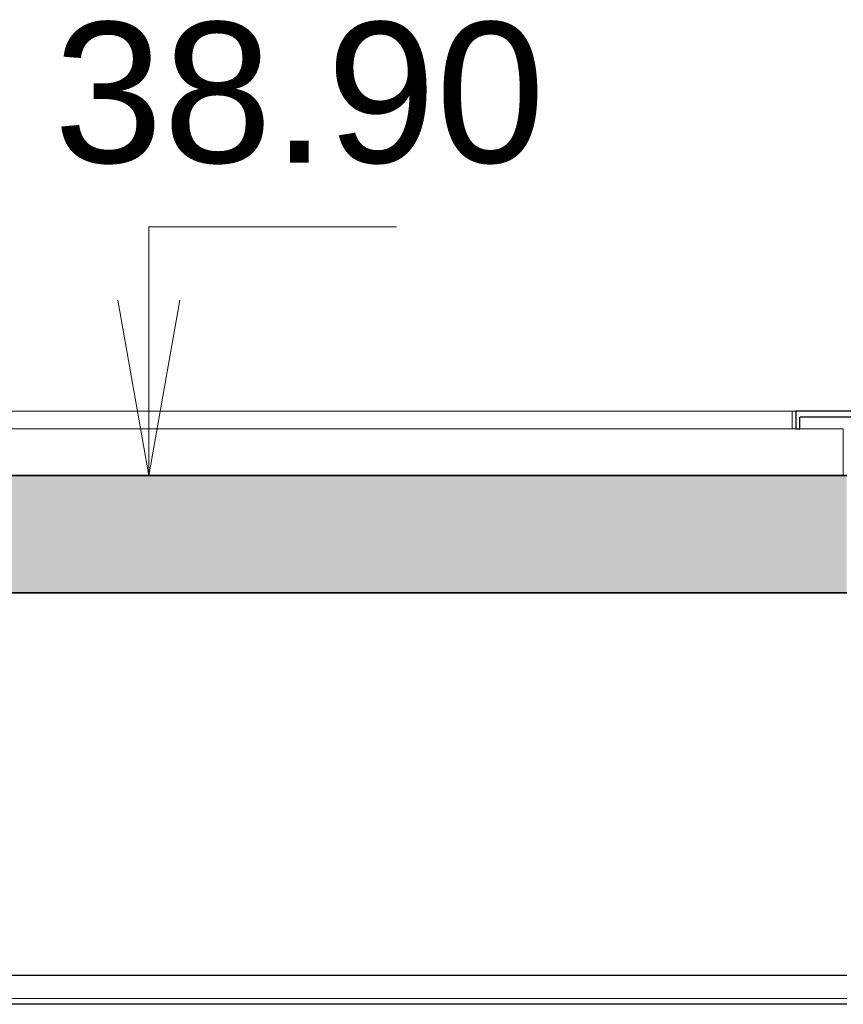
# Model space of a CAD drawing. Header units: millimetres. Extents: x -48837 to 98707, y -908 to 19261.
# Tile 4 of 143: x -39649 to -38242, y 2950 to 4632. Entities that reach past the tile are written whole.
import ezdxf

# ---------------------------------------------------------------- set-up
doc = ezdxf.new("R2010")
doc.units = ezdxf.units.MM
for name, color, linetype, lineweight in [('A-CLNG', 13, 'Continuous', 9), ('A-FLOR', 192, 'Continuous', 9), ('A-FLOR-PATT', 8, 'Continuous', 35), ('A-GENM', 13, 'Continuous', 9), ('A-WALL', 113, 'Continuous', 9), ('G-ANNO-DIMS', 111, 'Continuous', 9)]:
    doc.layers.add(name, color=color, linetype=linetype, lineweight=lineweight)
doc.styles.add('Arial', font='arial.ttf', dxfattribs={"height": 240})

# ---------------------------------------------------------------- blocks, each defined once
blk = doc.blocks.new('Accrotère R_1 - Accrotère R_1-1333940-Coupe 1')
at = {"layer": 'A-GENM'}
for p, q in [((-38329.5, 3963.3), (-40683, 3963.3)), ((-38329.5, 3963.3), (-38329.5, 3933.3)), ((-38329.5, 3963.3), (-38323.5, 3963.3)), ((-40683, 3933.3), (-38329.5, 3933.3)), ((-38329.5, 3933.3), (-38323.5, 3933.3)), ((-38242.6, 3933.3), (-38316.6, 3933.3))]:
    blk.add_line(p, q, dxfattribs=at)
at = {"layer": 'A-GENM', "lineweight": 25}
for p, q in [((-38106.6, 3963.3), (-38323.5, 3963.3)), ((-38323.5, 3963.3), (-38323.5, 3933.3)), ((-38316.6, 3933.3), (-38316.6, 3953.3)), ((-38116.6, 3953.3), (-38316.6, 3953.3)), ((-38323.5, 3933.3), (-38316.6, 3933.3))]:
    blk.add_line(p, q, dxfattribs=at)

msp = doc.modelspace()

# ---------------------------------------------------------------- hatches: boundary and pattern name
at = {"layer": 'A-FLOR-PATT'}
msp.add_hatch(color=7, dxfattribs=at).paths.add_polyline_path([(-41711.952, 3653.308), (-38236.593, 3653.308), (-38236.593, 3853.308), (-45831.845, 3853.308), (-45831.845, 3653.308), (-45274.609, 3653.308)])

# ---------------------------------------------------------------- linework, layer by layer
at = {"layer": 'A-CLNG', "lineweight": 25}
for p, q in [((-45731.845, 3000), (-38236.593, 3000)), ((-38236.593, 2950), (-45731.845, 2950))]:
    msp.add_line(p, q, dxfattribs=at)
at = {"layer": 'A-CLNG'}
msp.add_line((-38236.593, 2960), (-45731.845, 2960), dxfattribs=at)
at = {"layer": 'A-FLOR', "lineweight": 35}
for p, q in [((-38236.593, 3853.308), (-45831.845, 3853.308)), ((-45831.845, 3653.308), (-38236.593, 3653.308))]:
    msp.add_line(p, q, dxfattribs=at)
at = {"layer": 'A-WALL'}
msp.add_line((-38242.649, 3933.308), (-38242.649, 3853.308), dxfattribs=at)
at = {"layer": 'G-ANNO-DIMS'}
for p, q in [((-39428.717, 4278.12), (-39005.566, 4278.12)), ((-39428.717, 3853.308), (-39428.717, 4278.12)), ((-39428.717, 3853.308), (-39481.615, 4153.308)), ((-39428.717, 3853.308), (-39375.819, 4153.308))]:
    msp.add_line(p, q, dxfattribs=at)

# ---------------------------------------------------------------- block references
at = {"layer": 'A-GENM'}
msp.add_blockref('Accrotère R_1 - Accrotère R_1-1333940-Coupe 1', (0, 0), dxfattribs=at)

# ---------------------------------------------------------------- texts
at = {"layer": 'G-ANNO-DIMS', "insert": (-39590.834, 4628.006), "char_height": 240, "width": 1004.89974, "attachment_point": 1, "line_spacing_factor": 0.941778, "style": 'Arial', "bg_fill": 3, "box_fill_scale": 1.25, "bg_fill_color": 256, "bg_fill_true_color": 13158600, "bg_fill_transparency": 0}
msp.add_mtext('38.90', dxfattribs=at)

doc.saveas('drawing.dxf')
